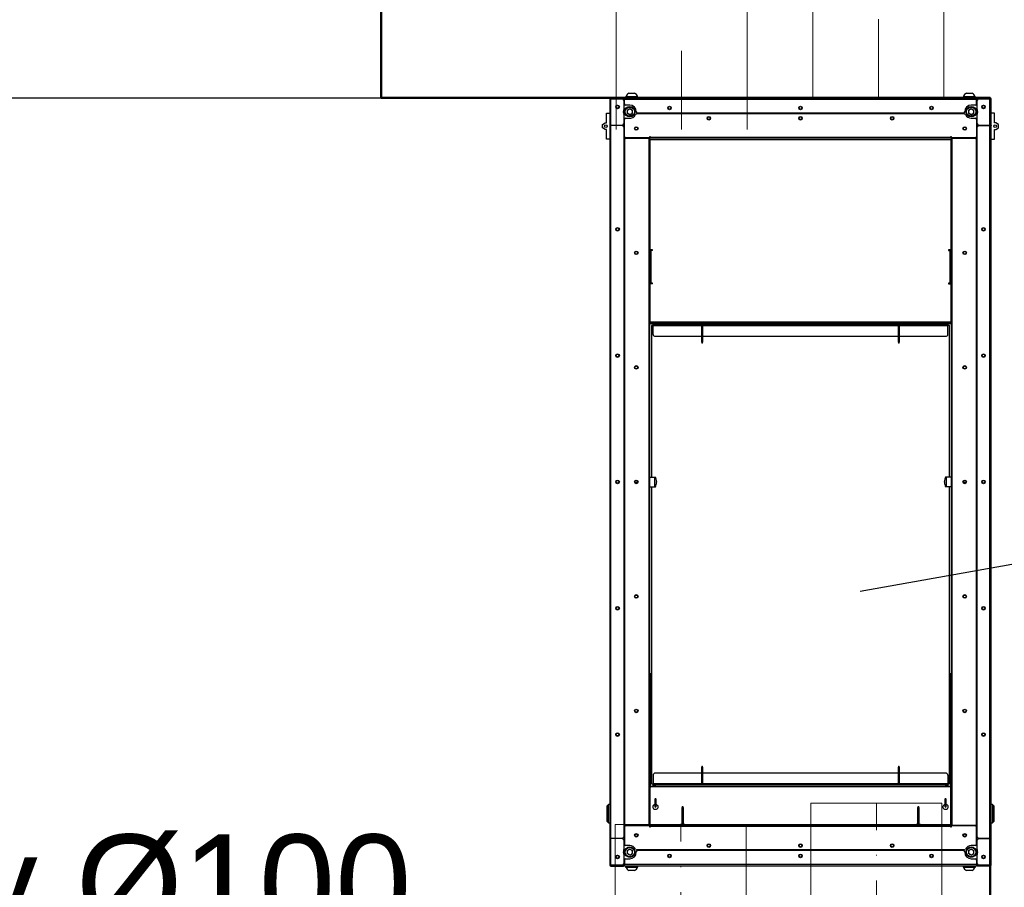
# Model space of a CAD drawing. Header units: millimetres. Extents: x 10990 to 23188, y -38075 to -27370.
# Tile 18 of 29: x 18900 to 19050, y -35868 to -35735. Entities that reach past the tile are written whole.
import ezdxf

# ---------------------------------------------------------------- set-up
doc = ezdxf.new("R2010")
doc.units = ezdxf.units.MM
doc.linetypes.add('ACAD_ISO03W100', pattern=[30, 12, -18])
doc.linetypes.add('DASHDOT', pattern=[25.4, 12.7, -6.35, 0, -6.35])
for name, color, linetype, lineweight in [('2DL_PRO_n', 90, 'Continuous', 15), ('2DS_PLS_kan', 30, 'Continuous', 25), ('CP_AXISAC', 7, 'DASHDOT', 15), ('Przekrój', 180, 'Continuous', 50)]:
    doc.layers.add(name, color=color, linetype=linetype, lineweight=lineweight)
doc.layers.add('Widokowa', color=94, linetype='Continuous')
doc.styles.add('Arial', font='arial.ttf')
doc.styles.add('CP_ATTR', font='ROMANS.SHX')

# ---------------------------------------------------------------- blocks, each defined once
blk = doc.blocks.new('*U1767')
at = {"ltscale": 0.6}
for p, q in [((0, -10), (0, 10)), ((0, 10), (80.79, 10)), ((80.79, 10), (80.79, -10)), ((80.79, -10), (0, -10))]:
    blk.add_line(p, q, dxfattribs=at)
at = {"layer": 'CP_AXISAC', "ltscale": 0.6}
blk.add_line((0, 0), (80.79, 0), dxfattribs=at)
at = {"linetype": 'ByBlock', "ltscale": 0.6, "style": 'CP_ATTR', "flags": 9}
for tag in ['NAME', 'PRODUCER', 'PRODUCT-TYPE', 'ARTICLE', 'FLOW', 'OTHER']:
    blk.add_attdef(tag, (0, 0), '', height=0.0001, dxfattribs=at)
blk = doc.blocks.new('*U1903')
at = {"ltscale": 0.6}
for p, q in [((0, -10), (0, 10)), ((0, 10), (48.6, 10)), ((48.6, 10), (48.6, -10)), ((48.6, -10), (0, -10))]:
    blk.add_line(p, q, dxfattribs=at)
at = {"layer": 'CP_AXISAC', "ltscale": 0.6}
blk.add_line((0, 0), (48.6, 0), dxfattribs=at)
at = {"linetype": 'ByBlock', "ltscale": 0.6, "style": 'CP_ATTR', "flags": 9}
for tag in ['NAME', 'PRODUCER', 'PRODUCT-TYPE', 'ARTICLE', 'FLOW', 'OTHER']:
    blk.add_attdef(tag, (0, 0), '', height=0.0001, dxfattribs=at)

msp = doc.modelspace()

# ---------------------------------------------------------------- linework, layer by layer
at = {"color": 7, "linetype": 'Continuous'}
for p, q in [((18992.6, -35746.7), (18993.48, -35746.7)), ((19044.14, -35746.7), (19045.02, -35746.7)), ((18989.67, -35747.57), (18989.67, -35747.58)), ((18989.67, -35747.58), (18989.67, -35747.62)), ((18989.67, -35747.62), (18989.74, -35747.62)), ((18989.67, -35747.62), (18989.67, -35747.69)), ((18989.67, -35747.69), (18989.67, -35751.59)), ((18989.84, -35747.4), (18991.76, -35747.4)), ((18989.84, -35747.45), (18989.84, -35747.4)), ((18989.84, -35747.45), (18989.84, -35747.52)), ((18989.84, -35747.45), (18991.61, -35747.45)), ((18989.84, -35747.52), (18991.61, -35747.52)), ((18989.84, -35747.6), (18989.84, -35747.54)), ((18989.84, -35747.54), (18991.61, -35747.54)), ((18989.84, -35751.59), (18989.84, -35747.6)), ((18990.14, -35747.54), (18990.14, -35747.52)), ((18991.61, -35747.52), (18991.61, -35747.45)), ((18991.61, -35747.45), (18991.81, -35747.45)), ((18991.81, -35747.52), (18991.61, -35747.52)), ((18991.76, -35747.4), (18991.81, -35747.4)), ((18991.81, -35747.4), (18991.81, -35747.45)), ((18991.81, -35747.45), (18991.81, -35747.52)), ((18991.81, -35747.52), (18991.91, -35747.52)), ((18991.81, -35747.74), (18991.81, -35749.14)), ((18991.91, -35747.62), (18991.91, -35747.45)), ((19045.71, -35747.45), (18991.91, -35747.45)), ((18991.91, -35748.32), (18991.91, -35747.62)), ((18991.91, -35747.62), (19045.71, -35747.62)), ((18992.09, -35747.25), (18992.09, -35747.45)), ((18993.99, -35747.25), (18992.09, -35747.25)), ((18992.74, -35748.52), (18992.11, -35748.52)), ((18992.17, -35747.21), (18992.17, -35747.25)), ((18992.17, -35747.21), (18993.92, -35747.21)), ((18993.92, -35747.25), (18993.92, -35747.21)), ((18993.99, -35747.45), (18993.99, -35747.25)), ((19043.63, -35747.25), (19043.63, -35747.45)), ((19045.53, -35747.25), (19043.63, -35747.25)), ((19043.71, -35747.21), (19043.71, -35747.25)), ((19043.71, -35747.21), (19045.46, -35747.21)), ((19045.51, -35748.52), (19044.88, -35748.52)), ((19045.46, -35747.25), (19045.46, -35747.21)), ((19045.53, -35747.45), (19045.53, -35747.25)), ((19045.71, -35747.45), (19045.71, -35747.62)), ((19045.71, -35747.52), (19045.81, -35747.52)), ((19045.71, -35748.32), (19045.71, -35747.62)), ((19045.81, -35747.45), (19045.81, -35747.4)), ((19045.81, -35747.4), (19045.86, -35747.4)), ((19045.81, -35747.52), (19045.81, -35747.45)), ((19045.81, -35747.45), (19046.01, -35747.45)), ((19046.01, -35747.52), (19045.81, -35747.52)), ((19045.81, -35749.14), (19045.81, -35747.74)), ((19047.78, -35747.4), (19045.86, -35747.4)), ((19046.01, -35747.45), (19046.01, -35747.52)), ((19046.01, -35747.45), (19047.78, -35747.45)), ((19046.01, -35747.52), (19047.78, -35747.52)), ((19046.01, -35747.54), (19047.78, -35747.54)), ((19047.48, -35747.52), (19047.48, -35747.54)), ((19047.78, -35747.45), (19047.78, -35747.4)), ((19047.78, -35747.45), (19047.78, -35747.52)), ((19047.78, -35747.54), (19047.78, -35747.6)), ((19047.78, -35747.6), (19047.78, -35751.59)), ((19047.95, -35747.62), (19047.88, -35747.62)), ((19047.95, -35747.57), (19047.95, -35747.58)), ((19047.95, -35747.62), (19047.95, -35747.58)), ((19047.95, -35747.69), (19047.95, -35747.62)), ((19047.95, -35751.59), (19047.95, -35747.69)), ((18989.17, -35751.24), (18989.17, -35749.74)), ((18989.17, -35749.74), (18989.67, -35749.74)), ((18991.81, -35749.89), (18991.81, -35751.39)), ((18992.34, -35749.28), (18992.74, -35749.05)), ((18992.34, -35749.28), (18992.34, -35749.75)), ((18992.74, -35749.98), (18992.34, -35749.75)), ((18992.74, -35749.05), (18993.14, -35749.28)), ((18992.74, -35749.98), (18993.14, -35749.75)), ((18993.14, -35749.75), (18993.14, -35749.28)), ((18993.74, -35749.55), (18993.74, -35749.52)), ((19043.8, -35749.85), (18993.82, -35749.85)), ((19043.68, -35749.75), (18993.94, -35749.75)), ((18995.34, -35749.75), (18995.34, -35749.85)), ((18995.74, -35749.75), (18995.74, -35749.85)), ((18996.14, -35749.85), (18996.14, -35749.75)), ((19041.48, -35749.75), (19041.48, -35749.85)), ((19041.88, -35749.85), (19041.88, -35749.75)), ((19042.28, -35749.85), (19042.28, -35749.75)), ((19043.88, -35749.52), (19043.88, -35749.55)), ((19044.48, -35749.28), (19044.88, -35749.05)), ((19044.48, -35749.28), (19044.48, -35749.75)), ((19044.88, -35749.98), (19044.48, -35749.75)), ((19044.88, -35749.05), (19045.28, -35749.28)), ((19044.88, -35749.98), (19045.28, -35749.75)), ((19045.28, -35749.75), (19045.28, -35749.28)), ((19045.81, -35751.39), (19045.81, -35749.89)), ((19048.45, -35749.74), (19047.95, -35749.74)), ((19048.45, -35751.24), (19048.45, -35749.74)), ((18988.57, -35751.49), (18988.97, -35751.24)), ((18988.57, -35751.99), (18988.57, -35751.49)), ((18988.97, -35751.24), (18989.17, -35751.24)), ((18989.67, -35751.59), (18989.67, -35751.61)), ((18989.84, -35751.59), (18989.67, -35751.59)), ((18989.67, -35751.61), (18989.67, -35860.57)), ((18989.67, -35751.61), (18989.84, -35751.61)), ((18989.74, -35751.59), (18989.74, -35751.61)), ((18989.84, -35751.59), (18991.61, -35751.59)), ((18989.84, -35860.57), (18989.84, -35751.61)), ((18991.61, -35751.61), (18989.84, -35751.61)), ((18990.14, -35751.61), (18990.14, -35751.59)), ((18991.91, -35753.32), (18991.91, -35750.71)), ((18992.11, -35750.51), (18992.61, -35750.51)), ((19044.88, -35750.52), (19045.51, -35750.52)), ((19045.71, -35750.72), (19045.71, -35753.32)), ((19046.01, -35751.59), (19047.78, -35751.59)), ((19046.01, -35751.61), (19047.78, -35751.61)), ((19047.48, -35751.59), (19047.48, -35751.61)), ((19047.95, -35751.59), (19047.78, -35751.59)), ((19047.78, -35751.61), (19047.78, -35860.57)), ((19047.78, -35751.61), (19047.95, -35751.61)), ((19047.88, -35751.61), (19047.88, -35751.59)), ((19047.95, -35751.59), (19047.95, -35751.61)), ((19047.95, -35860.57), (19047.95, -35751.61)), ((19048.65, -35751.24), (19048.45, -35751.24)), ((19049.05, -35751.49), (19048.65, -35751.24)), ((19049.05, -35751.99), (19049.05, -35751.49)), ((18988.97, -35752.24), (18988.57, -35751.99)), ((18989.17, -35752.24), (18988.97, -35752.24)), ((18989.17, -35753.74), (18989.17, -35752.24)), ((18991.81, -35751.81), (18991.81, -35860.37)), ((19045.81, -35860.37), (19045.81, -35751.81)), ((19048.45, -35752.24), (19048.65, -35752.24)), ((19048.45, -35753.74), (19048.45, -35752.24)), ((19048.65, -35752.24), (19049.05, -35751.99)), ((18989.67, -35753.74), (18989.17, -35753.74)), ((18991.91, -35753.82), (18991.91, -35858.36)), ((18995.77, -35753.52), (18992.11, -35753.52)), ((18995.64, -35753.62), (18992.11, -35753.62)), ((18995.34, -35753.52), (18995.34, -35753.62)), ((18995.64, -35753.62), (18995.64, -35858.56)), ((18995.64, -35753.62), (18995.81, -35753.62)), ((18995.74, -35753.62), (18995.74, -35753.52)), ((18995.74, -35753.59), (18995.79, -35753.59)), ((18995.84, -35753.52), (18995.77, -35753.52)), ((18995.79, -35753.59), (18995.79, -35753.52)), ((18995.84, -35753.59), (18995.79, -35753.59)), ((18995.81, -35753.59), (18995.81, -35753.59)), ((18995.81, -35753.76), (18995.81, -35753.59)), ((19041.81, -35753.59), (18995.81, -35753.59)), ((18995.81, -35753.76), (19041.81, -35753.76)), ((18995.81, -35753.76), (18995.81, -35770.54)), ((18995.82, -35753.31), (18995.86, -35753.31)), ((18995.82, -35753.47), (18995.82, -35753.31)), ((18995.82, -35753.32), (18995.84, -35753.32)), ((18995.84, -35753.32), (18995.84, -35753.52)), ((18995.84, -35753.32), (18995.86, -35753.32)), ((18995.84, -35753.59), (18995.84, -35753.52)), ((18995.86, -35753.52), (18995.84, -35753.52)), ((18995.86, -35753.59), (18995.84, -35753.59)), ((18995.86, -35753.31), (18995.86, -35753.42)), ((18995.86, -35753.42), (19041.76, -35753.42)), ((18995.86, -35753.42), (18995.86, -35753.59)), ((19041.76, -35753.59), (18995.86, -35753.59)), ((18996.31, -35753.59), (18996.31, -35753.59)), ((19041.31, -35753.59), (19041.31, -35753.59)), ((19041.76, -35753.31), (19041.8, -35753.31)), ((19041.76, -35753.42), (19041.76, -35753.31)), ((19041.76, -35753.32), (19041.78, -35753.32)), ((19041.76, -35753.59), (19041.76, -35753.42)), ((19041.78, -35753.52), (19041.76, -35753.52)), ((19041.78, -35753.59), (19041.76, -35753.59)), ((19041.78, -35753.52), (19041.78, -35753.32)), ((19041.78, -35753.32), (19041.8, -35753.32)), ((19041.78, -35753.59), (19041.78, -35753.52)), ((19041.85, -35753.52), (19041.78, -35753.52)), ((19041.83, -35753.59), (19041.78, -35753.59)), ((19041.8, -35753.31), (19041.8, -35753.47)), ((19041.81, -35753.59), (19041.81, -35753.59)), ((19041.81, -35753.59), (19041.81, -35753.76)), ((19041.81, -35753.62), (19041.98, -35753.62)), ((19041.81, -35770.54), (19041.81, -35753.76)), ((19041.83, -35753.52), (19041.83, -35753.59)), ((19041.88, -35753.59), (19041.83, -35753.59)), ((19045.51, -35753.52), (19041.85, -35753.52)), ((19041.88, -35753.52), (19041.88, -35753.62)), ((19041.98, -35858.56), (19041.98, -35753.62)), ((19045.51, -35753.62), (19041.98, -35753.62)), ((19042.28, -35753.62), (19042.28, -35753.52)), ((19045.71, -35858.36), (19045.71, -35753.82)), ((19047.95, -35753.74), (19048.45, -35753.74)), ((18995.81, -35775.94), (18995.81, -35770.54)), ((18995.81, -35770.74), (18995.98, -35770.74)), ((18995.85, -35770.74), (18995.85, -35770.62)), ((18996.21, -35770.64), (18995.91, -35770.64)), ((18995.95, -35770.64), (18995.95, -35770.74)), ((18995.98, -35770.74), (18995.98, -35775.74)), ((18996.21, -35770.74), (18995.98, -35770.74)), ((18996.21, -35770.74), (18996.21, -35770.64)), ((19041.41, -35770.64), (19041.41, -35770.74)), ((19041.71, -35770.64), (19041.41, -35770.64)), ((19041.41, -35770.74), (19041.64, -35770.74)), ((19041.64, -35775.74), (19041.64, -35770.74)), ((19041.64, -35770.74), (19041.81, -35770.74)), ((19041.71, -35770.74), (19041.71, -35770.64)), ((19041.81, -35770.54), (19041.81, -35775.94)), ((18995.98, -35775.74), (18995.81, -35775.74)), ((18995.81, -35775.94), (18995.81, -35781.67)), ((18995.85, -35775.86), (18995.85, -35775.74)), ((18996.21, -35775.84), (18995.91, -35775.84)), ((18995.95, -35775.74), (18995.95, -35775.84)), ((18996.21, -35775.74), (18995.98, -35775.74)), ((18996.21, -35775.84), (18996.21, -35775.74)), ((19041.64, -35775.74), (19041.41, -35775.74)), ((19041.41, -35775.74), (19041.41, -35775.84)), ((19041.41, -35775.84), (19041.71, -35775.84)), ((19041.81, -35775.74), (19041.64, -35775.74)), ((19041.71, -35775.84), (19041.71, -35775.74)), ((19041.81, -35781.67), (19041.81, -35775.94)), ((19041.81, -35781.67), (18995.81, -35781.67)), ((18995.81, -35781.83), (18995.81, -35781.67)), ((19041.81, -35781.67), (19041.81, -35781.83)), ((18995.81, -35858.56), (18995.81, -35781.83)), ((18995.81, -35781.84), (19041.81, -35781.84)), ((18995.81, -35781.85), (18996.31, -35781.85)), ((18995.81, -35781.87), (18996.31, -35781.87)), ((18996.06, -35782.21), (18996.06, -35805.34)), ((18996.31, -35782.21), (18996.06, -35782.21)), ((18996.31, -35782.04), (18996.31, -35781.84)), ((18996.61, -35782.04), (18996.31, -35782.04)), ((18996.31, -35782.04), (18996.31, -35782.24)), ((18996.31, -35783.54), (18996.31, -35782.24)), ((19003.7, -35782.24), (18996.31, -35782.24)), ((18996.61, -35781.84), (18996.61, -35782.04)), ((18996.61, -35782.04), (19041.01, -35782.04)), ((19003.7, -35782.2), (19003.7, -35784.68)), ((19003.81, -35782.2), (19003.7, -35782.2)), ((19003.92, -35782.2), (19003.81, -35782.2)), ((19003.92, -35784.68), (19003.92, -35782.2)), ((19033.7, -35782.24), (19003.92, -35782.24)), ((19033.7, -35782.2), (19033.7, -35784.68)), ((19033.81, -35782.2), (19033.7, -35782.2)), ((19033.92, -35782.2), (19033.81, -35782.2)), ((19033.92, -35784.68), (19033.92, -35782.2)), ((19041.31, -35782.24), (19033.92, -35782.24)), ((19041.01, -35782.04), (19041.01, -35781.84)), ((19041.31, -35782.04), (19041.01, -35782.04)), ((19041.31, -35781.84), (19041.31, -35782.04)), ((19041.31, -35781.85), (19041.81, -35781.85)), ((19041.31, -35781.87), (19041.81, -35781.87)), ((19041.31, -35782.24), (19041.31, -35782.04)), ((19041.56, -35782.21), (19041.31, -35782.21)), ((19041.31, -35783.54), (19041.31, -35782.24)), ((19041.56, -35805.34), (19041.56, -35782.21)), ((19041.81, -35781.83), (19041.81, -35858.56)), ((18996.61, -35783.84), (19003.7, -35783.84)), ((19003.7, -35784.68), (19003.76, -35784.9)), ((19003.7, -35784.68), (19003.92, -35784.68)), ((19003.86, -35784.9), (19003.92, -35784.68)), ((19003.92, -35783.84), (19033.7, -35783.84)), ((19033.7, -35784.68), (19033.76, -35784.9)), ((19033.7, -35784.68), (19033.92, -35784.68)), ((19033.86, -35784.9), (19033.92, -35784.68)), ((19033.92, -35783.84), (19041.01, -35783.84)), ((19003.86, -35784.9), (19003.76, -35784.9)), ((19033.86, -35784.9), (19033.76, -35784.9)), ((18995.81, -35805.34), (18996.53, -35805.34)), ((18996.53, -35805.34), (18996.53, -35806.84)), ((18996.53, -35805.34), (18996.65, -35805.34)), ((19041.09, -35805.34), (19040.97, -35805.34)), ((19041.09, -35806.84), (19041.09, -35805.34)), ((19041.81, -35805.34), (19041.09, -35805.34)), ((18993.93, -35805.98), (18993.56, -35805.98)), ((18993.56, -35806.2), (18993.93, -35806.2)), ((18995.81, -35806.84), (18996.53, -35806.84)), ((18996.06, -35806.84), (18996.06, -35852.21)), ((18996.53, -35806.84), (18996.65, -35806.84)), ((18996.81, -35806.03), (18996.81, -35806.14)), ((19040.81, -35806.14), (19040.81, -35806.03)), ((19041.09, -35806.84), (19040.97, -35806.84)), ((19041.81, -35806.84), (19041.09, -35806.84)), ((19041.56, -35852.21), (19041.56, -35806.84)), ((19044.07, -35805.98), (19043.7, -35805.98)), ((19043.7, -35806.2), (19044.07, -35806.2)), ((18995.81, -35835.35), (18996.06, -35835.35)), ((18996.06, -35835.48), (18995.81, -35835.48)), ((18995.84, -35835.48), (18995.84, -35852.61)), ((19041.56, -35835.35), (19041.81, -35835.35)), ((19041.81, -35835.48), (19041.56, -35835.48)), ((19041.78, -35852.61), (19041.78, -35835.48)), ((19003.7, -35850.59), (18996.61, -35850.59)), ((19003.76, -35849.53), (19003.7, -35849.74)), ((19003.7, -35849.74), (19003.7, -35852.23)), ((19003.92, -35849.74), (19003.7, -35849.74)), ((19003.76, -35849.53), (19003.86, -35849.53)), ((19003.92, -35849.74), (19003.86, -35849.53)), ((19003.86, -35849.53), (19003.86, -35849.53)), ((19003.92, -35852.23), (19003.92, -35849.74)), ((19033.7, -35850.59), (19003.92, -35850.59)), ((19033.76, -35849.53), (19033.7, -35849.74)), ((19033.7, -35849.74), (19033.7, -35852.23)), ((19033.92, -35849.74), (19033.7, -35849.74)), ((19033.76, -35849.53), (19033.86, -35849.53)), ((19033.92, -35849.74), (19033.86, -35849.53)), ((19033.86, -35849.53), (19033.86, -35849.53)), ((19033.92, -35852.23), (19033.92, -35849.74)), ((19041.01, -35850.59), (19033.92, -35850.59)), ((18996.06, -35852.21), (18996.31, -35852.21)), ((18996.31, -35850.89), (18996.31, -35852.19)), ((18996.31, -35852.19), (18996.31, -35852.39)), ((18996.31, -35852.19), (19003.7, -35852.19)), ((19003.7, -35852.23), (19003.92, -35852.23)), ((19003.92, -35852.19), (19033.7, -35852.19)), ((19033.7, -35852.23), (19033.92, -35852.23)), ((19033.92, -35852.19), (19041.31, -35852.19)), ((19041.31, -35850.89), (19041.31, -35852.19)), ((19041.31, -35852.39), (19041.31, -35852.19)), ((19041.31, -35852.21), (19041.56, -35852.21)), ((18995.84, -35852.71), (18995.84, -35852.76)), ((18995.86, -35852.59), (19041.76, -35852.59)), ((18995.86, -35852.59), (18995.86, -35852.68)), ((18995.86, -35858.46), (18995.86, -35852.68)), ((19041.76, -35852.68), (18995.86, -35852.68)), ((18996.31, -35852.59), (18996.31, -35852.39)), ((18996.31, -35852.39), (18996.61, -35852.39)), ((18996.61, -35852.39), (18996.61, -35852.59)), ((19041.01, -35852.39), (18996.61, -35852.39)), ((19041.01, -35852.59), (19041.01, -35852.39)), ((19041.01, -35852.39), (19041.31, -35852.39)), ((19041.31, -35852.39), (19041.31, -35852.59)), ((19041.76, -35852.68), (19041.76, -35852.59)), ((19041.76, -35858.46), (19041.76, -35852.68)), ((19041.78, -35852.76), (19041.78, -35852.71)), ((18989.47, -35855.39), (18989.27, -35855.59)), ((18989.67, -35855.39), (18989.47, -35855.39)), ((18989.47, -35858.19), (18989.47, -35855.39)), ((18996.55, -35854.62), (18996.55, -35855.67)), ((18996.62, -35854.5), (18996.57, -35854.57)), ((18996.75, -35854.57), (18996.7, -35854.5)), ((18996.77, -35855.67), (18996.77, -35854.62)), ((19040.85, -35854.62), (19040.85, -35855.67)), ((19040.92, -35854.5), (19040.87, -35854.57)), ((19041.05, -35854.57), (19041, -35854.5)), ((19041.07, -35855.67), (19041.07, -35854.62)), ((19048.15, -35855.39), (19047.95, -35855.39)), ((19048.35, -35855.59), (19048.15, -35855.39)), ((19048.15, -35855.39), (19048.15, -35856.79)), ((18989.27, -35857.99), (18989.27, -35855.59)), ((19000.76, -35855.66), (19000.7, -35855.87)), ((19000.7, -35855.87), (19000.7, -35858.36)), ((19000.92, -35855.87), (19000.7, -35855.87)), ((19000.76, -35855.66), (19000.86, -35855.66)), ((19000.92, -35855.87), (19000.86, -35855.66)), ((19000.86, -35855.66), (19000.86, -35855.66)), ((19000.92, -35858.36), (19000.92, -35855.87)), ((19036.76, -35855.66), (19036.7, -35855.87)), ((19036.7, -35855.87), (19036.7, -35858.36)), ((19036.92, -35855.87), (19036.7, -35855.87)), ((19036.76, -35855.66), (19036.86, -35855.66)), ((19036.92, -35855.87), (19036.86, -35855.66)), ((19036.86, -35855.66), (19036.86, -35855.66)), ((19036.92, -35858.36), (19036.92, -35855.87)), ((19048.15, -35856.79), (19048.15, -35858.19)), ((19048.35, -35855.59), (19048.35, -35856.79)), ((19048.35, -35856.79), (19048.35, -35857.99)), ((18989.27, -35857.99), (18989.47, -35858.19)), ((18989.47, -35858.19), (18989.67, -35858.19)), ((19000.7, -35858.36), (19000.92, -35858.36)), ((19036.7, -35858.36), (19036.92, -35858.36)), ((19047.95, -35858.19), (19048.15, -35858.19)), ((19048.15, -35858.19), (19048.35, -35857.99)), ((18991.91, -35858.86), (18991.91, -35861.46)), ((18992.11, -35858.56), (18995.64, -35858.56)), ((18995.77, -35858.66), (18992.11, -35858.66)), ((18995.34, -35858.56), (18995.34, -35858.66)), ((18995.81, -35858.56), (18995.64, -35858.56)), ((18995.74, -35858.66), (18995.74, -35858.56)), ((18995.74, -35858.59), (18995.79, -35858.59)), ((18995.77, -35858.66), (18995.84, -35858.66)), ((18995.79, -35858.66), (18995.79, -35858.59)), ((18995.79, -35858.59), (18995.84, -35858.59)), ((18995.81, -35858.49), (18995.85, -35858.51)), ((18995.81, -35858.49), (18995.86, -35858.49)), ((18995.81, -35858.56), (18995.81, -35858.59)), ((18995.82, -35858.86), (18995.82, -35858.71)), ((18995.86, -35858.86), (18995.82, -35858.86)), ((18995.84, -35858.86), (18995.82, -35858.86)), ((18995.84, -35858.59), (18995.84, -35858.66)), ((18995.84, -35858.59), (18995.86, -35858.59)), ((18995.84, -35858.66), (18995.86, -35858.66)), ((18995.84, -35858.66), (18995.84, -35858.86)), ((18995.86, -35858.86), (18995.84, -35858.86)), ((18995.86, -35858.46), (18995.86, -35858.52)), ((18995.86, -35858.46), (19000.46, -35858.46)), ((18995.86, -35858.59), (18995.86, -35858.52)), ((18995.86, -35858.52), (18996.36, -35858.52)), ((18995.86, -35858.59), (19041.76, -35858.59)), ((18995.86, -35858.59), (18995.86, -35858.76)), ((18995.86, -35858.76), (18995.86, -35858.86)), ((19041.76, -35858.76), (18995.86, -35858.76)), ((18996.36, -35858.52), (18996.36, -35858.59)), ((18996.36, -35858.52), (19041.26, -35858.52)), ((19001.16, -35858.46), (19036.46, -35858.46)), ((19037.16, -35858.46), (19041.76, -35858.46)), ((19041.26, -35858.59), (19041.26, -35858.52)), ((19041.26, -35858.52), (19041.76, -35858.52)), ((19041.76, -35858.52), (19041.76, -35858.46)), ((19041.76, -35858.49), (19041.81, -35858.49)), ((19041.76, -35858.52), (19041.76, -35858.59)), ((19041.76, -35858.76), (19041.76, -35858.59)), ((19041.76, -35858.59), (19041.78, -35858.59)), ((19041.76, -35858.66), (19041.78, -35858.66)), ((19041.76, -35858.86), (19041.76, -35858.76)), ((19041.8, -35858.86), (19041.76, -35858.86)), ((19041.78, -35858.86), (19041.76, -35858.86)), ((19041.77, -35858.51), (19041.81, -35858.49)), ((19041.78, -35858.59), (19041.78, -35858.66)), ((19041.78, -35858.59), (19041.83, -35858.59)), ((19041.78, -35858.86), (19041.78, -35858.66)), ((19041.78, -35858.66), (19041.85, -35858.66)), ((19041.8, -35858.86), (19041.78, -35858.86)), ((19041.8, -35858.71), (19041.8, -35858.86)), ((19041.98, -35858.56), (19041.81, -35858.56)), ((19041.81, -35858.56), (19041.81, -35858.59)), ((19041.83, -35858.59), (19041.83, -35858.66)), ((19041.88, -35858.59), (19041.83, -35858.59)), ((19045.51, -35858.66), (19041.85, -35858.66)), ((19041.88, -35858.56), (19041.88, -35858.66)), ((19041.98, -35858.56), (19045.51, -35858.56)), ((19042.28, -35858.66), (19042.28, -35858.56)), ((19045.71, -35861.46), (19045.71, -35858.86)), ((18989.84, -35860.57), (18989.67, -35860.57)), ((18989.67, -35860.57), (18989.67, -35860.59)), ((18989.67, -35860.59), (18989.67, -35864.49)), ((18989.67, -35860.59), (18989.84, -35860.59)), ((18989.74, -35860.57), (18989.74, -35860.59)), ((18991.61, -35860.57), (18989.84, -35860.57)), ((18989.84, -35864.57), (18989.84, -35860.59)), ((18991.61, -35860.59), (18989.84, -35860.59)), ((18990.14, -35860.59), (18990.14, -35860.57)), ((18991.81, -35860.79), (18991.81, -35862.28)), ((19045.81, -35862.28), (19045.81, -35860.79)), ((19046.01, -35860.57), (19047.78, -35860.57)), ((19047.78, -35860.59), (19046.01, -35860.59)), ((19047.48, -35860.57), (19047.48, -35860.59)), ((19047.95, -35860.57), (19047.78, -35860.57)), ((19047.78, -35860.59), (19047.78, -35864.57)), ((19047.78, -35860.59), (19047.95, -35860.59)), ((19047.88, -35860.59), (19047.88, -35860.57)), ((19047.95, -35860.59), (19047.95, -35860.57)), ((19047.95, -35864.49), (19047.95, -35860.59)), ((18992.74, -35861.66), (18992.11, -35861.66)), ((18992.34, -35862.42), (18992.74, -35862.19)), ((18992.34, -35862.42), (18992.34, -35862.89)), ((18992.74, -35863.12), (18992.34, -35862.89)), ((18992.74, -35862.19), (18993.14, -35862.42)), ((18992.74, -35863.12), (18993.14, -35862.89)), ((18993.14, -35862.89), (18993.14, -35862.42)), ((18993.74, -35862.66), (18993.74, -35862.63)), ((19043.8, -35862.33), (18993.82, -35862.33)), ((19043.68, -35862.43), (18993.94, -35862.43)), ((18995.34, -35862.33), (18995.34, -35862.43)), ((18995.74, -35862.33), (18995.74, -35862.43)), ((18996.14, -35862.43), (18996.14, -35862.33)), ((19041.48, -35862.33), (19041.48, -35862.43)), ((19041.88, -35862.43), (19041.88, -35862.33)), ((19042.28, -35862.43), (19042.28, -35862.33)), ((19043.88, -35862.63), (19043.88, -35862.66)), ((19044.48, -35862.42), (19044.88, -35862.19)), ((19044.48, -35862.42), (19044.48, -35862.89)), ((19044.88, -35863.12), (19044.48, -35862.89)), ((19045.51, -35861.66), (19044.88, -35861.66)), ((19044.88, -35862.19), (19045.28, -35862.42)), ((19044.88, -35863.12), (19045.28, -35862.89)), ((19045.28, -35862.89), (19045.28, -35862.42)), ((18991.81, -35863.03), (18991.81, -35864.44)), ((18991.91, -35863.86), (18991.91, -35864.56)), ((18992.11, -35863.66), (18992.74, -35863.66)), ((19044.88, -35863.66), (19045.51, -35863.66)), ((19045.71, -35863.86), (19045.71, -35864.56)), ((19045.81, -35864.44), (19045.81, -35863.03)), ((18989.67, -35864.49), (18989.67, -35864.56)), ((18989.67, -35864.56), (18989.74, -35864.56)), ((18989.67, -35864.56), (18989.67, -35864.59)), ((18989.67, -35864.61), (18989.67, -35864.59)), ((18989.84, -35864.64), (18989.84, -35864.57)), ((18991.61, -35864.64), (18989.84, -35864.64)), ((18989.84, -35864.73), (18989.84, -35864.66)), ((18991.61, -35864.66), (18989.84, -35864.66)), ((18991.61, -35864.73), (18989.84, -35864.73)), ((18989.84, -35864.73), (18989.84, -35864.78)), ((18989.84, -35864.78), (18991.76, -35864.78)), ((18990.14, -35864.66), (18990.14, -35864.64)), ((18991.61, -35864.73), (18991.61, -35864.66)), ((18991.61, -35864.66), (18991.81, -35864.66)), ((18991.81, -35864.73), (18991.61, -35864.73)), ((18991.81, -35864.78), (18991.76, -35864.78)), ((18991.81, -35864.66), (18991.81, -35864.73)), ((18991.91, -35864.66), (18991.81, -35864.66)), ((18991.81, -35864.73), (18991.81, -35864.78)), ((18991.91, -35864.73), (18991.91, -35864.56)), ((19045.71, -35864.56), (18991.91, -35864.56)), ((18991.91, -35864.73), (19045.71, -35864.73)), ((18992.09, -35864.73), (18992.09, -35864.93)), ((18992.09, -35864.93), (18993.99, -35864.93)), ((18992.17, -35864.93), (18992.17, -35864.96)), ((18992.71, -35864.96), (18992.17, -35864.96)), ((18992.87, -35865.48), (18992.6, -35865.48)), ((18993.92, -35864.96), (18992.71, -35864.96)), ((18993.48, -35865.48), (18992.87, -35865.48)), ((18993.92, -35864.96), (18993.92, -35864.93)), ((18993.99, -35864.93), (18993.99, -35864.73)), ((19043.63, -35864.73), (19043.63, -35864.93)), ((19043.63, -35864.93), (19045.53, -35864.93)), ((19043.71, -35864.93), (19043.71, -35864.96)), ((19044.25, -35864.96), (19043.71, -35864.96)), ((19044.41, -35865.48), (19044.14, -35865.48)), ((19045.46, -35864.96), (19044.25, -35864.96)), ((19045.02, -35865.48), (19044.41, -35865.48)), ((19045.46, -35864.96), (19045.46, -35864.93)), ((19045.53, -35864.93), (19045.53, -35864.73)), ((19045.71, -35864.56), (19045.71, -35864.73)), ((19045.81, -35864.66), (19045.71, -35864.66)), ((19045.81, -35864.73), (19045.81, -35864.66)), ((19045.81, -35864.66), (19046.01, -35864.66)), ((19046.01, -35864.73), (19045.81, -35864.73)), ((19045.81, -35864.78), (19045.81, -35864.73)), ((19045.86, -35864.78), (19045.81, -35864.78)), ((19047.78, -35864.78), (19045.86, -35864.78)), ((19047.78, -35864.64), (19046.01, -35864.64)), ((19046.01, -35864.66), (19046.01, -35864.73)), ((19047.78, -35864.66), (19046.01, -35864.66)), ((19047.78, -35864.73), (19046.01, -35864.73)), ((19047.48, -35864.64), (19047.48, -35864.66)), ((19047.78, -35864.57), (19047.78, -35864.64)), ((19047.78, -35864.73), (19047.78, -35864.66)), ((19047.78, -35864.73), (19047.78, -35864.78)), ((19047.95, -35864.56), (19047.88, -35864.56)), ((19047.95, -35864.56), (19047.95, -35864.49)), ((19047.95, -35864.59), (19047.95, -35864.56)), ((19047.95, -35864.61), (19047.95, -35864.59))]:
    msp.add_line(p, q, dxfattribs=at)
at = {"color": 7, "linetype": 'Continuous', "flags": 128}
for points in [[(18989.72, -35751.59), (18989.72, -35751.59), (18989.74, -35751.6)], [(19047.88, -35751.6), (19047.9, -35751.59), (19047.9, -35751.59)], [(18995.81, -35852.64), (18995.84, -35852.62), (18995.86, -35852.6)], [(18995.86, -35852.77), (18995.82, -35852.75), (18995.81, -35852.75)], [(19041.76, -35852.6), (19041.79, -35852.62), (19041.81, -35852.64)], [(19041.81, -35852.75), (19041.81, -35852.75), (19041.76, -35852.77)], [(18996.55, -35855.38), (18996.54, -35855.38), (18996.43, -35855.43), (18996.34, -35855.51), (18996.28, -35855.6), (18996.25, -35855.71), (18996.26, -35855.82), (18996.3, -35855.93), (18996.38, -35856.02), (18996.48, -35856.08), (18996.6, -35856.11), (18996.72, -35856.11), (18996.84, -35856.08), (18996.94, -35856.02), (18997.02, -35855.93), (18997.07, -35855.82), (18997.07, -35855.71), (18997.05, -35855.6), (18996.99, -35855.51), (18996.89, -35855.43), (18996.78, -35855.38), (18996.77, -35855.38)], [(18996.66, -35854.58), (18996.68, -35854.57), (18996.7, -35854.56), (18996.71, -35854.55), (18996.71, -35854.53), (18996.71, -35854.51), (18996.7, -35854.5), (18996.68, -35854.49), (18996.66, -35854.49), (18996.64, -35854.49), (18996.63, -35854.5), (18996.61, -35854.51), (18996.61, -35854.53), (18996.61, -35854.55), (18996.63, -35854.56), (18996.64, -35854.57), (18996.66, -35854.58)], [(19040.85, -35855.38), (19040.84, -35855.38), (19040.73, -35855.43), (19040.64, -35855.51), (19040.58, -35855.6), (19040.55, -35855.71), (19040.56, -35855.82), (19040.6, -35855.93), (19040.68, -35856.02), (19040.78, -35856.08), (19040.9, -35856.11), (19041.02, -35856.11), (19041.14, -35856.08), (19041.24, -35856.02), (19041.32, -35855.93), (19041.37, -35855.82), (19041.37, -35855.71), (19041.35, -35855.6), (19041.29, -35855.51), (19041.19, -35855.43), (19041.08, -35855.38), (19041.07, -35855.38)], [(19040.96, -35854.58), (19040.98, -35854.57), (19041, -35854.56), (19041.01, -35854.55), (19041.01, -35854.53), (19041.01, -35854.51), (19041, -35854.5), (19040.98, -35854.49), (19040.96, -35854.49), (19040.94, -35854.49), (19040.93, -35854.5), (19040.91, -35854.51), (19040.91, -35854.53), (19040.91, -35854.55), (19040.93, -35854.56), (19040.94, -35854.57), (19040.96, -35854.58)], [(18989.74, -35860.57), (18989.72, -35860.59), (18989.72, -35860.59)], [(19047.9, -35860.59), (19047.9, -35860.59), (19047.88, -35860.57)]]:
    msp.add_lwpolyline(points, dxfattribs=at)
at = {"color": 7, "linetype": 'Continuous'}
for centre, radius in [((18990.87, -35748.79), 0.275), ((18990.87, -35748.79), 0.265), ((18990.87, -35748.79), 0.215), ((19046.75, -35748.79), 0.275), ((19046.75, -35748.79), 0.265), ((19046.75, -35748.79), 0.215), ((18992.74, -35749.52), 0.8), ((18992.74, -35749.52), 0.7), ((18998.81, -35748.95), 0.275), ((18998.81, -35748.95), 0.215), ((19018.81, -35748.95), 0.275), ((19018.81, -35748.95), 0.215), ((19038.81, -35748.95), 0.275), ((19038.81, -35748.95), 0.215), ((19044.88, -35749.52), 0.8), ((19044.88, -35749.52), 0.7), ((18989.07, -35751.74), 0.2), ((19004.81, -35750.52), 0.275), ((19004.81, -35750.52), 0.215), ((19018.81, -35750.52), 0.275), ((19018.81, -35750.52), 0.215), ((19032.81, -35750.52), 0.275), ((19032.81, -35750.52), 0.215), ((19048.55, -35751.74), 0.2), ((18993.74, -35752.09), 0.275), ((18993.74, -35752.09), 0.215), ((19043.88, -35752.09), 0.275), ((19043.88, -35752.09), 0.215), ((18990.87, -35767.49), 0.275), ((18990.87, -35767.49), 0.215), ((19046.75, -35767.49), 0.275), ((19046.75, -35767.49), 0.215), ((18993.74, -35771.09), 0.275), ((18993.74, -35771.09), 0.215), ((19043.88, -35771.09), 0.275), ((19043.88, -35771.09), 0.215), ((18990.87, -35786.79), 0.275), ((18990.87, -35786.79), 0.215), ((19046.75, -35786.79), 0.275), ((19046.75, -35786.79), 0.215), ((18993.74, -35788.59), 0.275), ((18993.74, -35788.59), 0.215), ((19043.88, -35788.59), 0.275), ((19043.88, -35788.59), 0.215), ((18990.87, -35806.09), 0.275), ((18990.87, -35806.09), 0.215), ((18993.74, -35806.09), 0.275), ((18993.74, -35806.09), 0.215), ((19043.88, -35806.09), 0.275), ((19043.88, -35806.09), 0.215), ((19046.75, -35806.09), 0.275), ((19046.75, -35806.09), 0.215), ((18993.74, -35823.59), 0.275), ((18993.74, -35823.59), 0.215), ((19043.88, -35823.59), 0.275), ((19043.88, -35823.59), 0.215), ((18990.87, -35825.39), 0.275), ((18990.87, -35825.39), 0.215), ((19046.75, -35825.39), 0.275), ((19046.75, -35825.39), 0.215), ((18993.74, -35841.09), 0.275), ((18993.74, -35841.09), 0.215), ((19043.88, -35841.09), 0.275), ((19043.88, -35841.09), 0.215), ((18990.87, -35844.69), 0.275), ((18990.87, -35844.69), 0.215), ((19046.75, -35844.69), 0.275), ((19046.75, -35844.69), 0.215), ((18993.74, -35860.09), 0.275), ((18993.74, -35860.09), 0.215), ((19043.88, -35860.09), 0.275), ((19043.88, -35860.09), 0.215), ((19004.81, -35861.66), 0.275), ((19018.81, -35861.66), 0.275), ((19032.81, -35861.66), 0.275), ((18992.74, -35862.66), 0.8), ((18992.74, -35862.66), 0.7), ((19004.81, -35861.66), 0.215), ((19018.81, -35861.66), 0.215), ((19032.81, -35861.66), 0.215), ((19044.88, -35862.66), 0.8), ((19044.88, -35862.66), 0.7), ((18990.87, -35863.39), 0.275), ((18990.87, -35863.39), 0.265), ((18990.87, -35863.39), 0.215), ((18998.81, -35863.23), 0.275), ((18998.81, -35863.23), 0.215), ((19018.81, -35863.23), 0.275), ((19018.81, -35863.23), 0.215), ((19038.81, -35863.23), 0.275), ((19038.81, -35863.23), 0.215), ((19046.75, -35863.39), 0.275), ((19046.75, -35863.39), 0.265), ((19046.75, -35863.39), 0.215)]:
    msp.add_circle(centre, radius, dxfattribs=at)
for centre, radius, start, end in [((18993.04, -35747.51), 0.927, 118.1759, 160.7969), ((18993.04, -35747.51), 0.927, 19.2031, 61.8241), ((19044.58, -35747.51), 0.927, 118.1759, 160.7969), ((19044.58, -35747.51), 0.927, 19.2031, 61.8241), ((18989.84, -35747.57), 0.17, 90, 180), ((18989.84, -35747.62), 0.17, 90, 180), ((18989.86, -35747.85), 0.255, 94.8295, 138.7623), ((18989.84, -35747.62), 0.1, 90, 180), ((18991.61, -35747.74), 0.2, 0, 90), ((18991.76, -35747.45), 0.05, 0, 90), ((18992.11, -35748.32), 0.2, 180, 270), ((18992.74, -35749.52), 1, 0, 90), ((19044.88, -35749.52), 1, 90, 180), ((19045.51, -35748.32), 0.2, 270, 0), ((19045.86, -35747.45), 0.05, 90, 180), ((19046.01, -35747.74), 0.2, 90, 180), ((19047.78, -35747.57), 0.17, 0, 90), ((19047.78, -35747.62), 0.17, 0, 90), ((19047.78, -35747.62), 0.1, 0, 90), ((19047.76, -35747.85), 0.255, 41.2377, 85.1705), ((18992.74, -35749.52), 1, 158.9605, 201.0395), ((18991.76, -35749.14), 0.05, 338.9605, 0), ((18991.76, -35749.89), 0.05, 0, 21.0395), ((18992.74, -35749.52), 0.401, 120, 180), ((18992.74, -35749.52), 0.401, 180, 240), ((18992.74, -35749.52), 0.401, 60, 120), ((18992.74, -35749.52), 0.401, 240, 300), ((18992.74, -35749.52), 1, 262.6838, 333.7897), ((18992.74, -35749.52), 0.401, 0, 60), ((18992.74, -35749.52), 0.401, 300, 0), ((18993.82, -35750.05), 0.2, 90, 153.7897), ((18993.94, -35749.55), 0.2, 180, 270), ((19043.68, -35749.55), 0.2, 270, 0), ((19043.8, -35750.05), 0.2, 26.2103, 90), ((19044.88, -35749.52), 1, 206.2103, 270), ((19044.88, -35749.52), 0.401, 120, 180), ((19044.88, -35749.52), 0.401, 180, 240), ((19044.88, -35749.52), 0.401, 60, 120), ((19044.88, -35749.52), 0.401, 240, 300), ((19044.88, -35749.52), 0.401, 0, 60), ((19044.88, -35749.52), 0.401, 300, 0), ((19045.86, -35749.14), 0.05, 180, 201.0395), ((19044.88, -35749.52), 1, 338.9605, 21.0395), ((19045.86, -35749.89), 0.05, 158.9605, 180), ((18991.61, -35751.39), 0.2, 270, 0), ((18991.61, -35751.81), 0.2, 0, 90), ((18992.11, -35750.71), 0.2, 90, 180), ((19045.51, -35750.72), 0.2, 0, 90), ((19046.01, -35751.39), 0.2, 180, 270), ((19046.01, -35751.81), 0.2, 90, 180), ((18992.11, -35753.32), 0.2, 180, 270), ((18992.11, -35753.82), 0.2, 90, 180), ((18995.77, -35753.47), 0.05, 270, 0), ((19041.85, -35753.47), 0.05, 180, 270), ((19045.51, -35753.32), 0.2, 270, 0), ((19045.51, -35753.82), 0.2, 0, 90), ((18995.91, -35770.54), 0.1, 180, 270), ((19041.71, -35770.54), 0.1, 270, 0), ((18995.91, -35775.94), 0.1, 90, 180), ((19041.71, -35775.94), 0.1, 0, 90), ((19003.81, -35781.62), 0.59, 225.3997, 259.3596), ((19003.81, -35781.62), 0.59, 280.6404, 314.6003), ((19033.81, -35781.62), 0.59, 225.3997, 259.3596), ((19033.81, -35781.62), 0.59, 280.6404, 314.6003), ((18996.61, -35783.54), 0.3, 180, 270), ((19041.01, -35783.54), 0.3, 270, 0), ((18995.02, -35806.08), 1.79, 1.4177, 24.4649), ((19042.6, -35806.08), 1.79, 155.5351, 178.5823), ((18995.02, -35806.1), 1.79, 335.5351, 358.5823), ((19042.6, -35806.1), 1.79, 181.4177, 204.4649), ((18996.61, -35850.89), 0.3, 90, 180), ((19041.01, -35850.89), 0.3, 0, 90), ((19003.81, -35852.81), 0.59, 100.6404, 134.6003), ((19003.81, -35852.81), 0.59, 45.3997, 79.3596), ((19033.81, -35852.81), 0.59, 100.6404, 134.6003), ((19033.81, -35852.81), 0.59, 45.3997, 79.3596), ((18995.93, -35852.76), 0.1, 134.427, 180), ((19041.69, -35852.76), 0.1, 0, 45.573), ((18996.65, -35854.62), 0.0989, 144.7623, 274.9054), ((18996.67, -35854.62), 0.0989, 265.0946, 35.2377), ((19040.95, -35854.62), 0.0989, 144.7623, 274.9054), ((19040.97, -35854.62), 0.0989, 265.0946, 35.2377), ((18996.66, -35855.66), 0.109, 183.784, 356.216), ((19040.96, -35855.66), 0.109, 183.784, 356.216), ((18992.11, -35858.36), 0.2, 180, 270), ((19000.81, -35858.94), 0.59, 100.6404, 134.6003), ((19000.81, -35858.94), 0.59, 45.3997, 79.3596), ((19036.81, -35858.94), 0.59, 100.6404, 134.6003), ((19036.81, -35858.94), 0.59, 45.3997, 79.3596), ((19045.51, -35858.36), 0.2, 270, 0), ((18992.11, -35858.86), 0.2, 90, 180), ((18995.77, -35858.71), 0.05, 0, 90), ((19041.85, -35858.71), 0.05, 90, 180), ((19045.51, -35858.86), 0.2, 0, 90), ((18991.61, -35860.37), 0.2, 270, 0), ((18991.61, -35860.79), 0.2, 0, 90), ((19046.01, -35860.37), 0.2, 180, 270), ((19046.01, -35860.79), 0.2, 90, 180), ((18992.74, -35862.66), 1, 158.9605, 201.0395), ((18991.76, -35862.28), 0.05, 338.9605, 0), ((18992.11, -35861.46), 0.2, 180, 270), ((18992.74, -35862.66), 0.401, 120, 180), ((18992.74, -35862.66), 0.401, 180, 240), ((18992.74, -35862.66), 0.401, 60, 120), ((18992.74, -35862.66), 1, 26.2103, 90), ((18992.74, -35862.66), 1, 270, 0), ((18992.74, -35862.66), 0.401, 0, 60), ((18992.74, -35862.66), 0.401, 300, 0), ((18993.82, -35862.13), 0.2, 206.2103, 270), ((18993.94, -35862.63), 0.2, 90, 180), ((19043.68, -35862.63), 0.2, 0, 90), ((19043.8, -35862.13), 0.2, 270, 333.7897), ((19044.88, -35862.66), 1, 180, 270), ((19044.88, -35862.66), 1, 90, 153.7897), ((19044.88, -35862.66), 0.401, 120, 180), ((19044.88, -35862.66), 0.401, 180, 240), ((19044.88, -35862.66), 0.401, 60, 120), ((19044.88, -35862.66), 0.401, 0, 60), ((19044.88, -35862.66), 0.401, 300, 0), ((19045.51, -35861.46), 0.2, 270, 0), ((19045.86, -35862.28), 0.05, 180, 201.0395), ((19044.88, -35862.66), 1, 338.9605, 21.0395), ((18991.76, -35863.03), 0.05, 0, 21.0395), ((18992.11, -35863.86), 0.2, 90, 180), ((18992.74, -35862.66), 0.401, 240, 300), ((19044.88, -35862.66), 0.401, 240, 300), ((19045.51, -35863.86), 0.2, 0, 90), ((19045.86, -35863.03), 0.05, 158.9605, 180), ((18989.86, -35864.32), 0.255, 221.2377, 265.1705), ((18989.84, -35864.56), 0.17, 180, 270), ((18989.84, -35864.61), 0.17, 180, 270), ((18989.84, -35864.56), 0.1, 180, 270), ((18991.61, -35864.44), 0.2, 270, 0), ((18991.76, -35864.73), 0.05, 270, 0), ((18993.04, -35864.66), 0.927, 199.2031, 241.8241), ((18993.04, -35864.66), 0.927, 298.1759, 340.7969), ((19044.58, -35864.66), 0.927, 199.2031, 241.8241), ((19044.58, -35864.66), 0.927, 298.1759, 340.7969), ((19046.01, -35864.44), 0.2, 180, 270), ((19045.86, -35864.73), 0.05, 180, 270), ((19047.76, -35864.32), 0.255, 274.8295, 318.7623), ((19047.78, -35864.56), 0.17, 270, 0), ((19047.78, -35864.56), 0.1, 270, 0), ((19047.78, -35864.61), 0.17, 270, 0)]:
    msp.add_arc(centre, radius, start, end, dxfattribs=at)
at = {"layer": '2DL_PRO_n'}
for p, q in [((19020.7, -35747.4), (19020.7, -35654.57)), ((19040.7, -35747.25), (19040.7, -35654.57)), ((18990.66, -35752.22), (18990.66, -35703.4)), ((19010.66, -35752.22), (19010.66, -35703.4))]:
    msp.add_line(p, q, dxfattribs=at)
at = {"layer": '2DL_PRO_n', "linetype": 'ACAD_ISO03W100'}
for p, q in [((19030.7, -35747.4), (19030.7, -35654.57)), ((19000.66, -35752.22), (19000.66, -35703.4))]:
    msp.add_line(p, q, dxfattribs=at)
at = {"layer": '2DS_PLS_kan', "lineweight": 25}
msp.add_line((19027.9, -35822.76), (19101.22, -35809.78), dxfattribs=at)
at = {"layer": 'Przekrój'}
for p, q in [((18954.78, -35703.4), (18954.78, -35747.4)), ((18954.78, -35747.4), (19047.78, -35747.4)), ((19047.78, -36003.4), (19047.78, -35747.4))]:
    msp.add_line(p, q, dxfattribs=at)
at = {"layer": 'Widokowa'}
msp.add_line((18870.78, -35747.4), (18954.78, -35747.4), dxfattribs=at)

# ---------------------------------------------------------------- block references
at = {"layer": '2DL_PRO_n', "rotation": 90}
for name, p in [('*U1767', (19030.41, -35935.98)), ('*U1903', (19000.53, -35907.05))]:
    msp.add_blockref(name, p, dxfattribs=at)

# ---------------------------------------------------------------- texts
at = {"layer": '2DS_PLS_kan', "insert": (18706.67, -35892.57), "char_height": 15, "width": 283.1247, "attachment_point": 4, "style": 'Arial'}
msp.add_mtext('anemostat nawiewny %%C100\\Pstrumień wentylacyjny V=85m³/h', dxfattribs=at)

doc.saveas('drawing.dxf')
